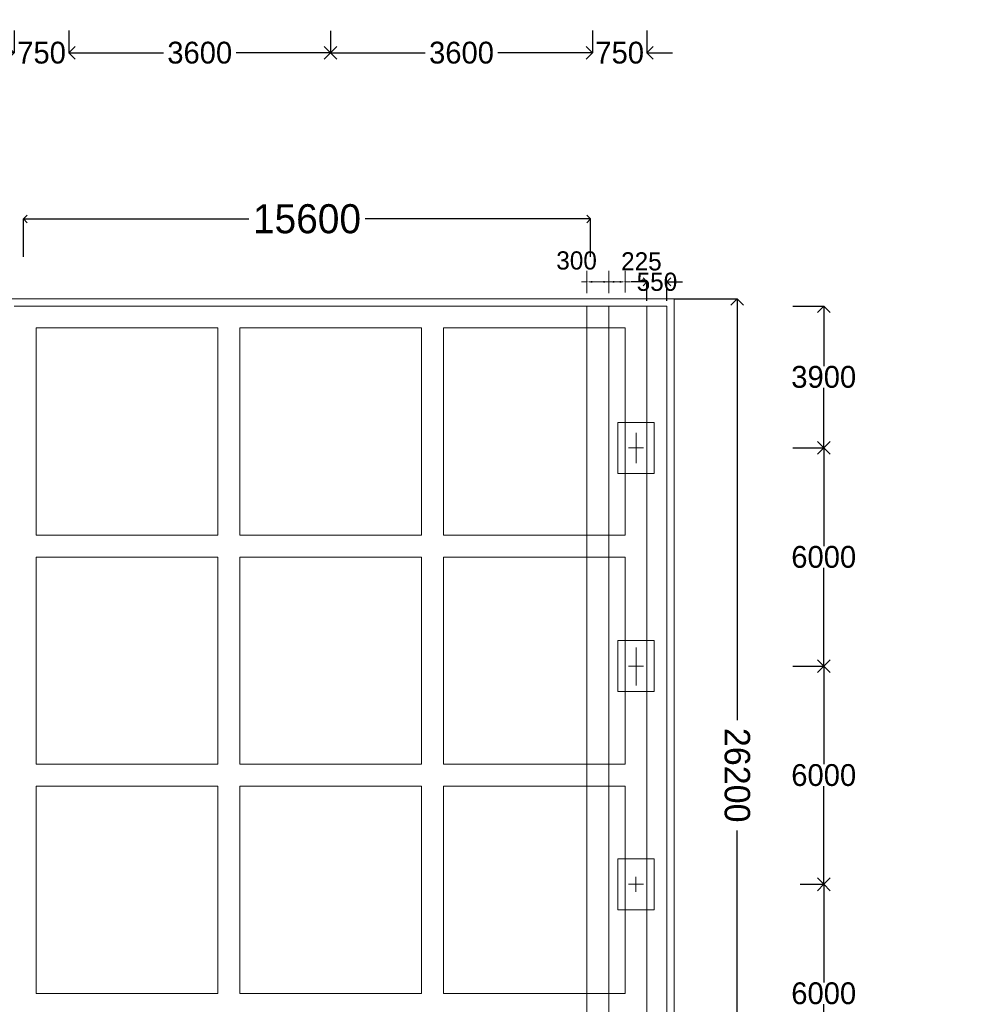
# Model space of a CAD drawing. Header units: millimetres. Extents: x -20950785 to 389010297, y -11535949 to 14056629.
# Tile 162 of 256: x 12005669 to 12031925, y -1277133 to -1250057. Entities that reach past the tile are written whole.
import ezdxf

# ---------------------------------------------------------------- set-up
doc = ezdxf.new("R2010")
doc.units = ezdxf.units.MM
doc.header["$LTSCALE"] = 60
doc.header["$MEASUREMENT"] = 0
doc.linetypes.add('DASHED2', pattern=[9.525, 6.35, -3.175])
doc.styles.add('PDF Arial Bold', font='times.ttf')
doc.dimstyles.get("Standard").update_dxf_attribs({"dimtxt": 400, "dimasz": 215, "dimexe": 0.18, "dimexo": 0.0625, "dimgap": 0.09, "dimtad": 0, "dimtih": 1, "dimtoh": 1, "dimdec": 0, "dimzin": 4, "dimdsep": 46, "dimtxsty": 'Standard', "dimblk": 'OPEN90', "dimcen": 0, "dimadec": 0, "dimazin": 1, "dimtfac": 1, "dimtdec": 0, "dimtix": 1, "dimtofl": 0, "dimtmove": 0, "dimatfit": 3, "dimldrblk": 'OPEN30', "dimfxl": 1, "dimtolj": 1, "dimtzin": 0, "dimarcsym": 0})

# ---------------------------------------------------------------- blocks, each defined once
blk = doc.blocks.new('_Open90')
at = {"color": 0, "linetype": 'ByBlock', "lineweight": -2}
for p, q in [((0, 0), (-1, 0)), ((-0.5, 0.5), (0, 0)), ((0, 0), (-0.5, -0.5))]:
    blk.add_line(p, q, dxfattribs=at)
blk = doc.blocks.new('*D706')
at = {"color": 0, "linetype": 'Continuous', "lineweight": -2, "transparency": 16777216}
for p, q in [((12021421, -1250350), (12021421, -1250967)), ((12022921, -1250350), (12022921, -1250967)), ((12021071, -1250967), (12020721, -1250967)), ((12023271, -1250967), (12023621, -1250967))]:
    blk.add_line(p, q, dxfattribs=at)
at = {"layer": 'Defpoints', "color": 0, "linetype": 'Continuous', "lineweight": 9, "transparency": 16777216}
for p in [(12021421, -1250350), (12022921, -1250350), (12022921, -1250967)]:
    blk.add_point(p, dxfattribs=at)
at = {"color": 0, "linetype": 'Continuous', "lineweight": -2, "transparency": 16777216, "xscale": 350, "yscale": 350, "zscale": 350}
blk.add_blockref('_Open90', (12021421, -1250967), dxfattribs=at)
at = {"color": 0, "linetype": 'Continuous', "lineweight": -2, "transparency": 16777216, "xscale": 350, "yscale": 350, "zscale": 350, "rotation": 180}
blk.add_blockref('_Open90', (12022921, -1250967), dxfattribs=at)
at = {"color": 0, "linetype": 'Continuous', "lineweight": 9, "transparency": 16777216, "insert": (12022171, -1250967), "char_height": 400, "attachment_point": 5}
blk.add_mtext('\\A1;{\\H1.5x;750}', dxfattribs=at)
blk = doc.blocks.new('_Open30')
at = {"color": 0, "linetype": 'ByBlock', "lineweight": -2}
for p, q in [((-1, 0.268), (0, 0)), ((0, 0), (-1, -0.268)), ((0, 0), (-1, 0))]:
    blk.add_line(p, q, dxfattribs=at)
blk = doc.blocks.new('*D707')
at = {"color": 0, "linetype": 'Continuous', "lineweight": -2, "transparency": 16777216}
for p, q in [((12014221, -1250367), (12014221, -1250967)), ((12021421, -1250367), (12021421, -1250967)), ((12014571, -1250967), (12016821, -1250967)), ((12021071, -1250967), (12018822, -1250967))]:
    blk.add_line(p, q, dxfattribs=at)
at = {"layer": 'Defpoints', "color": 0, "linetype": 'Continuous', "lineweight": 9, "transparency": 16777216}
for p in [(12014221, -1250367), (12021421, -1250367), (12021421, -1250967)]:
    blk.add_point(p, dxfattribs=at)
at = {"color": 0, "linetype": 'Continuous', "lineweight": -2, "transparency": 16777216, "xscale": 350, "yscale": 350, "zscale": 350, "rotation": 180}
blk.add_blockref('_Open90', (12014221, -1250967), dxfattribs=at)
at = {"color": 0, "linetype": 'Continuous', "lineweight": -2, "transparency": 16777216, "xscale": 350, "yscale": 350, "zscale": 350}
blk.add_blockref('_Open90', (12021421, -1250967), dxfattribs=at)
at = {"color": 0, "linetype": 'Continuous', "lineweight": 9, "transparency": 16777216, "insert": (12017821, -1250967), "char_height": 400, "attachment_point": 5}
blk.add_mtext('\\A1;{\\H1.5x;3600}', dxfattribs=at)
blk = doc.blocks.new('*D708')
at = {"color": 0, "linetype": 'Continuous', "lineweight": -2, "transparency": 16777216}
for p, q in [((12007021, -1250367), (12007021, -1250967)), ((12014221, -1250367), (12014221, -1250967)), ((12007371, -1250967), (12009621, -1250967)), ((12013871, -1250967), (12011622, -1250967))]:
    blk.add_line(p, q, dxfattribs=at)
at = {"layer": 'Defpoints', "color": 0, "linetype": 'Continuous', "lineweight": 9, "transparency": 16777216}
for p in [(12007021, -1250367), (12014221, -1250367), (12014221, -1250967)]:
    blk.add_point(p, dxfattribs=at)
at = {"color": 0, "linetype": 'Continuous', "lineweight": -2, "transparency": 16777216, "xscale": 350, "yscale": 350, "zscale": 350, "rotation": 180}
blk.add_blockref('_Open90', (12007021, -1250967), dxfattribs=at)
at = {"color": 0, "linetype": 'Continuous', "lineweight": -2, "transparency": 16777216, "xscale": 350, "yscale": 350, "zscale": 350}
blk.add_blockref('_Open90', (12014221, -1250967), dxfattribs=at)
at = {"color": 0, "linetype": 'Continuous', "lineweight": 9, "transparency": 16777216, "insert": (12010621, -1250967), "char_height": 400, "attachment_point": 5}
blk.add_mtext('\\A1;{\\H1.5x;3600}', dxfattribs=at)
blk = doc.blocks.new('*D709')
at = {"color": 0, "linetype": 'Continuous', "lineweight": -2, "transparency": 16777216}
for p, q in [((12005521, -1250350), (12005521, -1250967)), ((12007021, -1250350), (12007021, -1250967)), ((12005171, -1250967), (12004821, -1250967)), ((12007371, -1250967), (12007721, -1250967))]:
    blk.add_line(p, q, dxfattribs=at)
at = {"layer": 'Defpoints', "color": 0, "linetype": 'Continuous', "lineweight": 9, "transparency": 16777216}
for p in [(12005521, -1250350), (12007021, -1250350), (12007021, -1250967)]:
    blk.add_point(p, dxfattribs=at)
at = {"color": 0, "linetype": 'Continuous', "lineweight": -2, "transparency": 16777216, "xscale": 350, "yscale": 350, "zscale": 350}
blk.add_blockref('_Open90', (12005521, -1250967), dxfattribs=at)
at = {"color": 0, "linetype": 'Continuous', "lineweight": -2, "transparency": 16777216, "xscale": 350, "yscale": 350, "zscale": 350, "rotation": 180}
blk.add_blockref('_Open90', (12007021, -1250967), dxfattribs=at)
at = {"color": 0, "linetype": 'Continuous', "lineweight": 9, "transparency": 16777216, "insert": (12006271, -1250967), "char_height": 400, "attachment_point": 5}
blk.add_mtext('\\A1;{\\H1.5x;750}', dxfattribs=at)
blk = doc.blocks.new('*D732')
at = {"color": 0, "linetype": 'Continuous', "lineweight": -2, "transparency": 16777216}
for p, q in [((12005771, -1256579), (12005771, -1255536)), ((12005986, -1255536), (12011971, -1255536)), ((12021156, -1255536), (12015172, -1255536)), ((12021371, -1256579), (12021371, -1255536))]:
    blk.add_line(p, q, dxfattribs=at)
at = {"layer": 'Defpoints', "color": 0, "linetype": 'Continuous', "lineweight": 9, "transparency": 16777216}
for p in [(12021371, -1255536), (12005771, -1256579), (12021371, -1256579)]:
    blk.add_point(p, dxfattribs=at)
at = {"color": 0, "linetype": 'Continuous', "lineweight": -2, "transparency": 16777216, "xscale": 215, "yscale": 215, "zscale": 215, "rotation": 180}
blk.add_blockref('_Open90', (12005771, -1255536), dxfattribs=at)
at = {"color": 0, "linetype": 'Continuous', "lineweight": -2, "transparency": 16777216, "xscale": 215, "yscale": 215, "zscale": 215}
blk.add_blockref('_Open90', (12021371, -1255536), dxfattribs=at)
at = {"color": 0, "linetype": 'Continuous', "lineweight": 9, "transparency": 16777216, "insert": (12013571, -1255536), "char_height": 400, "attachment_point": 5}
blk.add_mtext('\\A1;{\\H2x;15600}', dxfattribs=at)
blk = doc.blocks.new('*D747')
at = {"color": 0, "linetype": 'Continuous', "lineweight": -2, "transparency": 16777216}
for p, q in [((12022706, -1257267), (12022491, -1257267)), ((12022921, -1257784), (12022921, -1257266)), ((12023471, -1257784), (12023471, -1257266)), ((12023686, -1257267), (12023901, -1257267))]:
    blk.add_line(p, q, dxfattribs=at)
at = {"layer": 'Defpoints', "color": 0, "linetype": 'Continuous', "lineweight": 9, "transparency": 16777216}
for p in [(12023471, -1257267), (12022921, -1257784), (12023471, -1257784)]:
    blk.add_point(p, dxfattribs=at)
at = {"color": 0, "linetype": 'Continuous', "lineweight": -2, "transparency": 16777216, "xscale": 215, "yscale": 215, "zscale": 215}
blk.add_blockref('_Open90', (12022921, -1257267), dxfattribs=at)
at = {"color": 0, "linetype": 'Continuous', "lineweight": -2, "transparency": 16777216, "xscale": 215, "yscale": 215, "zscale": 215, "rotation": 180}
blk.add_blockref('_Open90', (12023471, -1257267), dxfattribs=at)
at = {"color": 0, "linetype": 'Continuous', "lineweight": 9, "transparency": 16777216, "insert": (12023196, -1257267), "char_height": 400, "attachment_point": 5}
blk.add_mtext('\\A1;{\\H1.25x;550}', dxfattribs=at)
blk = doc.blocks.new('*D787')
at = {"color": 0, "linetype": 'Continuous', "lineweight": -2, "ltscale": 20, "transparency": 16777216}
for p, q in [((12026933, -1257933), (12027783, -1257933)), ((12027783, -1258283), (12027783, -1259583)), ((12027783, -1261483), (12027783, -1260183)), ((12026933, -1261833), (12027783, -1261833))]:
    blk.add_line(p, q, dxfattribs=at)
at = {"layer": 'Defpoints', "color": 0, "linetype": 'Continuous', "lineweight": 9, "ltscale": 20, "transparency": 16777216}
for p in [(12026933, -1257933), (12027783, -1257933), (12026933, -1261833)]:
    blk.add_point(p, dxfattribs=at)
at = {"color": 0, "linetype": 'Continuous', "lineweight": -2, "ltscale": 20, "transparency": 16777216, "xscale": 350, "yscale": 350, "zscale": 350}
for p, rotation in [((12027783, -1257933), 90), ((12027783, -1261833), 270)]:
    blk.add_blockref('_Open90', p, dxfattribs=dict(at, rotation=rotation))
at = {"color": 0, "linetype": 'Continuous', "lineweight": 9, "ltscale": 20, "transparency": 16777216, "insert": (12027783, -1259883), "char_height": 500, "attachment_point": 5}
blk.add_mtext('\\A1;{\\H1.2x;3900}', dxfattribs=at)
blk = doc.blocks.new('*D788')
at = {"color": 0, "linetype": 'Continuous', "lineweight": -2, "ltscale": 20, "transparency": 16777216}
for p, q in [((12026933, -1261833), (12027783, -1261833)), ((12027783, -1262183), (12027783, -1264533)), ((12027783, -1267483), (12027783, -1265133)), ((12026933, -1267833), (12027783, -1267833))]:
    blk.add_line(p, q, dxfattribs=at)
at = {"layer": 'Defpoints', "color": 0, "linetype": 'Continuous', "lineweight": 9, "ltscale": 20, "transparency": 16777216}
for p in [(12026933, -1261833), (12026933, -1267833), (12027783, -1267833)]:
    blk.add_point(p, dxfattribs=at)
at = {"color": 0, "linetype": 'Continuous', "lineweight": -2, "ltscale": 20, "transparency": 16777216, "xscale": 350, "yscale": 350, "zscale": 350}
for p, rotation in [((12027783, -1261833), 90), ((12027783, -1267833), 270)]:
    blk.add_blockref('_Open90', p, dxfattribs=dict(at, rotation=rotation))
at = {"color": 0, "linetype": 'Continuous', "lineweight": 9, "ltscale": 20, "transparency": 16777216, "insert": (12027783, -1264833), "char_height": 500, "attachment_point": 5}
blk.add_mtext('\\A1;{\\H1.2x;6000}', dxfattribs=at)
blk = doc.blocks.new('*D789')
at = {"color": 0, "linetype": 'Continuous', "lineweight": -2, "ltscale": 20, "transparency": 16777216}
for p, q in [((12027199, -1267833), (12027783, -1267833)), ((12027783, -1268183), (12027783, -1270533)), ((12027783, -1273483), (12027783, -1271133)), ((12027199, -1273833), (12027783, -1273833))]:
    blk.add_line(p, q, dxfattribs=at)
at = {"layer": 'Defpoints', "color": 0, "linetype": 'Continuous', "lineweight": 9, "ltscale": 20, "transparency": 16777216}
for p in [(12027199, -1267833), (12027199, -1273833), (12027783, -1273833)]:
    blk.add_point(p, dxfattribs=at)
at = {"color": 0, "linetype": 'Continuous', "lineweight": -2, "ltscale": 20, "transparency": 16777216, "xscale": 350, "yscale": 350, "zscale": 350}
for p, rotation in [((12027783, -1267833), 90), ((12027783, -1273833), 270)]:
    blk.add_blockref('_Open90', p, dxfattribs=dict(at, rotation=rotation))
at = {"color": 0, "linetype": 'Continuous', "lineweight": 9, "ltscale": 20, "transparency": 16777216, "insert": (12027783, -1270833), "char_height": 500, "attachment_point": 5}
blk.add_mtext('\\A1;{\\H1.2x;6000}', dxfattribs=at)
blk = doc.blocks.new('*D790')
at = {"color": 0, "linetype": 'Continuous', "lineweight": -2, "ltscale": 20, "transparency": 16777216}
for p, q in [((12027139, -1273833), (12027783, -1273833)), ((12027783, -1274183), (12027783, -1276533)), ((12027783, -1279483), (12027783, -1277133)), ((12027139, -1279833), (12027783, -1279833))]:
    blk.add_line(p, q, dxfattribs=at)
at = {"layer": 'Defpoints', "color": 0, "linetype": 'Continuous', "lineweight": 9, "ltscale": 20, "transparency": 16777216}
for p in [(12027139, -1273833), (12027139, -1279833), (12027783, -1279833)]:
    blk.add_point(p, dxfattribs=at)
at = {"color": 0, "linetype": 'Continuous', "lineweight": -2, "ltscale": 20, "transparency": 16777216, "xscale": 350, "yscale": 350, "zscale": 350}
for p, rotation in [((12027783, -1273833), 90), ((12027783, -1279833), 270)]:
    blk.add_blockref('_Open90', p, dxfattribs=dict(at, rotation=rotation))
at = {"color": 0, "linetype": 'Continuous', "lineweight": 9, "ltscale": 20, "transparency": 16777216, "insert": (12027783, -1276833), "char_height": 500, "attachment_point": 5}
blk.add_mtext('\\A1;{\\H1.2x;6000}', dxfattribs=at)
blk = doc.blocks.new('*D829')
at = {"color": 0, "linetype": 'Continuous', "lineweight": -2, "ltscale": 20, "transparency": 16777216}
for p, q in [((12023671, -1257733), (12025403, -1257733)), ((12025403, -1258083), (12025403, -1269316)), ((12025403, -1283583), (12025403, -1272350)), ((12023671, -1283933), (12025403, -1283933))]:
    blk.add_line(p, q, dxfattribs=at)
at = {"layer": 'Defpoints', "color": 0, "linetype": 'Continuous', "lineweight": 9, "ltscale": 20, "transparency": 16777216}
for p in [(12023671, -1257733), (12023671, -1283933), (12025403, -1283933)]:
    blk.add_point(p, dxfattribs=at)
at = {"color": 0, "linetype": 'Continuous', "lineweight": -2, "ltscale": 20, "transparency": 16777216, "xscale": 350, "yscale": 350, "zscale": 350}
for p, rotation in [((12025403, -1257733), 90), ((12025403, -1283933), 270)]:
    blk.add_blockref('_Open90', p, dxfattribs=dict(at, rotation=rotation))
at = {"color": 0, "linetype": 'Continuous', "lineweight": 9, "ltscale": 20, "transparency": 16777216, "insert": (12025403, -1270833), "char_height": 700, "attachment_point": 5, "rotation": 270}
blk.add_mtext('\\A1;26200', dxfattribs=at)

msp = doc.modelspace()

# ---------------------------------------------------------------- hatches: boundary and pattern name
at = {"lineweight": 9, "ltscale": 20}
h = msp.add_hatch(dxfattribs=at)
h.set_pattern_fill('AR-CONC', color=256, scale=100)
h.set_pattern_definition([(50, (10157580.54, -1292098.4), (717.26018, -62.75213), [75, -825]), (355, (10157580.54, -1292098.4), (-138.75133, 752.19213), [60, -660]), (100.451444, (10157640.3, -1292103.65), (578.50885, 689.44), [63.7402, -701.1421]), (46.1842, (10157580.5, -1291898.4), (1067.24133, -165.51928), [112.5, -1237.5]), (96.635635, (10157669.5, -1291912.2), (934.66195, 974.1186), [95.61034, -1051.71376]), (351.184164, (10157580.5, -1291898.4), (934.66195, 974.1186), [90, -990]), (21, (10157680.54, -1291948.4), (596.90705, -402.61889), [75, -825]), (326, (10157680.54, -1291948.4), (243.31533, 725.15005), [60, -660]), (71.451445, (10157730.3, -1291982), (840.22238, 322.53115), [63.7402, -701.1421]), (37.5, (10157580.54, -1292098.43), (12.159855, 332.893854), [0, -652, 0, -670, 0, -662.5]), (7.5, (10157580.54, -1292098.43), (263.06954, 394.41171), [0, -382, 0, -637, 0, -252.5]), (327.5, (10157357.54, -1292098.43), (533.822436, -22.554872), [0, -250, 0, -780, 0, -1035]), (317.5, (10157257.54, -1292098.43), (583.18617, 100.10498), [0, -325, 0, -518, 0, -735])])
h.paths.add_polyline_path([(12012664.11, -1307965.78), (12010664.11, -1307965.78), (12010664.11, -1316215.78), (12012664.11, -1316215.78)])
h.paths.add_polyline_path([(12012685.05, -1328546.28), (12017314.17, -1328546.28), (12017314.17, -1327765.05), (12012685.05, -1327765.05)], flags=9)
h.paths.add_polyline_path([(12012685.05, -1324046.28), (12017314.17, -1324046.28), (12017314.17, -1323265.05), (12012685.05, -1323265.05)], flags=9)
h.paths.add_polyline_path([(12012684.55, -1316297.79), (12017314.67, -1316297.79), (12017314.67, -1315513.54), (12012684.55, -1315513.54)], flags=9)
h.paths.add_polyline_path([(12012684.55, -1308047.79), (12017314.67, -1308047.79), (12017314.67, -1307263.54), (12012684.55, -1307263.54)], flags=9)
h.paths.add_polyline_path([(12012685.05, -1298546.28), (12017314.17, -1298546.28), (12017314.17, -1297765.05), (12012685.05, -1297765.05)], flags=9)
h.paths.add_polyline_path([(12021595.04, -1326379.21), (12026206.02, -1326379.21), (12026206.02, -1324451.02), (12021595.04, -1324451.02)], flags=9)
h.paths.add_polyline_path([(12021815.09, -1303721.44), (12024063.08, -1303721.44), (12024063.08, -1302635.64), (12021815.09, -1302635.64)], flags=9)
h.paths.add_polyline_path([(12007512.65, -1333674.74), (12022051.16, -1333674.74), (12022051.16, -1331593.07), (12007512.65, -1331593.07)], flags=9)
h.paths.add_polyline_path([(12021451.29, -1321132.75), (12026084.44, -1321132.75), (12026084.44, -1318360.81), (12021451.29, -1318360.81)], flags=9)
h.paths.add_polyline_path([(12021120.07, -1312441.88), (12025775.71, -1312441.88), (12025775.71, -1311356.09), (12021120.07, -1311356.09)], flags=9)
h.paths.add_polyline_path([(12121606.44, -1257324.85), (12132415.1, -1257324.85), (12132415.1, -1255010.01), (12121606.44, -1255010.01)], flags=9)
h.paths.add_polyline_path([(12091026.86, -1162364.71), (12096279.18, -1162364.71), (12096279.18, -1161061.75), (12091026.86, -1161061.75)], flags=9)
h.paths.add_polyline_path([(12091110.75, -1160567.45), (12096363.07, -1160567.45), (12096363.07, -1159264.5), (12091110.75, -1159264.5)], flags=9)
h.paths.add_polyline_path([(12110126.39, -1161458.9), (12115668.83, -1161458.9), (12115668.83, -1160155.95), (12110126.39, -1160155.95)], flags=9)
h.paths.add_polyline_path([(12110049.65, -1159583.58), (12115592.09, -1159583.58), (12115592.09, -1158280.63), (12110049.65, -1158280.63)], flags=9)
h.paths.add_polyline_path([(12071754.67, -1161458.9), (12077297.11, -1161458.9), (12077297.11, -1160155.95), (12071754.67, -1160155.95)], flags=9)
h.paths.add_polyline_path([(12071677.93, -1159583.58), (12077220.38, -1159583.58), (12077220.38, -1158280.63), (12071677.93, -1158280.63)], flags=9)
h.paths.add_polyline_path([(12177761.12, -1321079.52), (12274462.86, -1321079.52), (12274462.86, -1312589.55), (12177761.12, -1312589.55)], flags=9)
h.paths.add_polyline_path([(12259631.47, -1340513.66), (12268765.79, -1340513.66), (12268765.79, -1336170.48), (12259631.47, -1336170.48)], flags=9)
h.paths.add_polyline_path([(12201787.25, -1331852.54), (12288569.01, -1331852.54), (12288569.01, -1324631.23), (12201787.25, -1324631.23)], flags=9)
h.paths.add_polyline_path([(12176514.25, -1340714.29), (12196585.06, -1340714.29), (12196585.06, -1336436.83), (12176514.25, -1336436.83)], flags=9)
h.paths.add_polyline_path([(12270336.56, -1311637), (12275805.47, -1311637), (12275805.47, -1308087.78), (12270336.56, -1308087.78)], flags=9)
h.paths.add_polyline_path([(12258559.43, -1346520.56), (12271232.84, -1346520.56), (12271232.84, -1342243.1), (12258559.43, -1342243.1)], flags=9)
h.paths.add_polyline_path([(12238216.72, -1311714.69), (12243277.95, -1311714.69), (12243277.95, -1308165.47), (12238216.72, -1308165.47)], flags=9)
h.paths.add_polyline_path([(12214593.55, -1311953.24), (12219926.97, -1311953.24), (12219926.97, -1308404.03), (12214593.55, -1308404.03)], flags=9)
h.paths.add_polyline_path([(12225295.53, -1340370.32), (12238054.2, -1340370.32), (12238054.2, -1336092.87), (12225295.53, -1336092.87)], flags=9)
h.paths.add_polyline_path([(12189833.66, -1311876.12), (12197554.4, -1311876.12), (12197554.4, -1308326.91), (12189833.66, -1308326.91)], flags=9)
h.paths.add_polyline_path([(12180394.43, -1328704.29), (12195206.57, -1328704.29), (12195206.57, -1324426.84), (12180394.43, -1324426.84)], flags=9)
h.paths.add_polyline_path([(12225057.41, -1346457.64), (12242003.94, -1346457.64), (12242003.94, -1342180.19), (12225057.41, -1342180.19)], flags=9)
h.paths.add_polyline_path([(12209328.47, -1289576.73), (12285374.25, -1289576.73), (12285374.25, -1163984.39), (12209328.47, -1163984.39)], flags=9)
h.paths.add_polyline_path([(12157432.7, -1251624.24), (12162685.02, -1251624.24), (12162685.02, -1250321.28), (12157432.7, -1250321.28)], flags=9)
h.paths.add_polyline_path([(12057183.35, -1237267.73), (12062725.8, -1237267.73), (12062725.8, -1235964.78), (12057183.35, -1235964.78)], flags=9)
h.paths.add_polyline_path([(12054834.37, -1261172.86), (12066191.05, -1261172.86), (12066191.05, -1258857.42), (12054834.37, -1258857.42)], flags=9)
h.paths.add_polyline_path([(12053486.18, -1270637.91), (12059613.88, -1270637.91), (12059613.88, -1269117.8), (12053486.18, -1269117.8)], flags=9)
h.paths.add_polyline_path([(12128205.24, -1259779.83), (12140029.76, -1259779.83), (12140029.76, -1257464.58), (12128205.24, -1257464.58)], flags=9)
h.paths.add_polyline_path([(12096956.73, -1224556.35), (12103696.52, -1224556.35), (12103696.52, -1223036.24), (12096956.73, -1223036.24)], flags=9)
h.paths.add_polyline_path([(12096956.73, -1226394.76), (12103084.43, -1226394.76), (12103084.43, -1224874.64), (12096956.73, -1224874.64)], flags=9)
h.paths.add_polyline_path([(12096956.73, -1227479.94), (12103084.43, -1227479.94), (12103084.43, -1225959.83), (12096956.73, -1225959.83)], flags=9)
h.paths.add_polyline_path([(12096879.65, -1228507.06), (12103007.35, -1228507.06), (12103007.35, -1226986.95), (12096879.65, -1226986.95)], flags=9)
h.paths.add_polyline_path([(12096879.65, -1234227.5), (12103007.35, -1234227.5), (12103007.35, -1232707.39), (12096879.65, -1232707.39)], flags=9)
h.paths.add_polyline_path([(12096899.42, -1237238.61), (12103027.12, -1237238.61), (12103027.12, -1235718.5), (12096899.42, -1235718.5)], flags=9)
h.paths.add_polyline_path([(12122066.07, -1236372.5), (12127318.39, -1236372.5), (12127318.39, -1235069.54), (12122066.07, -1235069.54)], flags=9)
h.paths.add_polyline_path([(12122066.07, -1235553.24), (12127318.39, -1235553.24), (12127318.39, -1234250.28), (12122066.07, -1234250.28)], flags=9)
h.paths.add_polyline_path([(12166315.03, -1235506.73), (12171567.34, -1235506.73), (12171567.34, -1234203.77), (12166315.03, -1234203.77)], flags=9)
h.paths.add_polyline_path([(12157432.7, -1248519.22), (12162685.02, -1248519.22), (12162685.02, -1247216.26), (12157432.7, -1247216.26)], flags=9)
h.paths.add_polyline_path([(12166298.29, -1228169.36), (12176137.44, -1228169.36), (12176137.44, -1226866.4), (12166298.29, -1226866.4)], flags=9)
h.paths.add_polyline_path([(12096916, -1223470.6), (12106755.15, -1223470.6), (12106755.15, -1222167.64), (12096916, -1222167.64)], flags=9)
h.paths.add_polyline_path([(12091816.82, -1229827.45), (12093415.88, -1229827.45), (12093415.88, -1228958.82), (12091816.82, -1228958.82)], flags=9)
h.paths.add_polyline_path([(12069616.82, -1229828.8), (12071215.88, -1229828.8), (12071215.88, -1228960.16), (12069616.82, -1228960.16)], flags=9)
h.paths.add_polyline_path([(12086932.73, -1229822.46), (12088531.79, -1229822.46), (12088531.79, -1228953.82), (12086932.73, -1228953.82)], flags=9)
h.paths.add_polyline_path([(12080732.73, -1229805.95), (12082331.79, -1229805.95), (12082331.79, -1228937.32), (12080732.73, -1228937.32)], flags=9)
h.paths.add_polyline_path([(12074731.76, -1229822.46), (12076330.82, -1229822.46), (12076330.82, -1228953.82), (12074731.76, -1228953.82)], flags=9)
h.paths.add_polyline_path([(12075690.97, -1223088.02), (12089152.62, -1223088.02), (12089152.62, -1221885.07), (12075690.97, -1221885.07)], flags=9)
h.paths.add_polyline_path([(12035390.86, -1223095.42), (12046692.24, -1223095.42), (12046692.24, -1222009.62), (12035390.86, -1222009.62)], flags=9)
h.paths.add_polyline_path([(12057156.8, -1228594.34), (12062409.11, -1228594.34), (12062409.11, -1227291.38), (12057156.8, -1227291.38)], flags=9)
h.paths.add_polyline_path([(12057156.8, -1227795.95), (12062409.11, -1227795.95), (12062409.11, -1226492.99), (12057156.8, -1226492.99)], flags=9)
h.paths.add_polyline_path([(12057156.8, -1226794.34), (12062409.11, -1226794.34), (12062409.11, -1225491.38), (12057156.8, -1225491.38)], flags=9)
h.paths.add_polyline_path([(12057156.8, -1224745.11), (12062933.76, -1224745.11), (12062933.76, -1223442.16), (12057156.8, -1223442.16)], flags=9)
h.paths.add_polyline_path([(12057183.35, -1234267.73), (12062725.8, -1234267.73), (12062725.8, -1232964.78), (12057183.35, -1232964.78)], flags=9)
h.paths.add_polyline_path([(12021984.97, -1257219.89), (12023546.59, -1257219.89), (12023546.59, -1256134.1), (12021984.97, -1256134.1)], flags=9)
h.paths.add_polyline_path([(12020199.47, -1257194.97), (12021761.08, -1257194.97), (12021761.08, -1256109.17), (12020199.47, -1256109.17)], flags=9)
h.paths.add_polyline_path([(12016105.02, -1285392.48), (12017978.97, -1285392.48), (12017978.97, -1284089.53), (12016105.02, -1284089.53)], flags=9)
h.paths.add_polyline_path([(12010542.3, -1285342.34), (12012416.24, -1285342.34), (12012416.24, -1284039.39), (12010542.3, -1284039.39)], flags=9)
h.paths.add_polyline_path([(12004874.68, -1285404.48), (12006748.62, -1285404.48), (12006748.62, -1284101.53), (12004874.68, -1284101.53)], flags=9)
h.paths.add_polyline_path([(12121996.12, -1227954.8), (12130193.64, -1227954.8), (12130193.64, -1225639.76), (12121996.12, -1225639.76)], flags=9)
h.paths.add_polyline_path([(12127774.78, -1253229.93), (12138492.38, -1253229.93), (12138492.38, -1252292.46), (12127774.78, -1252292.46)], flags=9)
h.paths.add_polyline_path([(12129917.44, -1252439.87), (12135485.47, -1252439.87), (12135485.47, -1251503), (12129917.44, -1251503)], flags=9)
h.paths.add_polyline_path([(12094085.6, -1243885.45), (12104894.26, -1243885.45), (12104894.26, -1241570.61), (12094085.6, -1241570.61)], flags=9)
h.paths.add_polyline_path([(12131050.28, -1268755.33), (12137573.52, -1268755.33), (12137573.52, -1267817.86), (12131050.28, -1267817.86)], flags=9)
h.paths.add_polyline_path([(12091717.16, -1270537.91), (12097844.86, -1270537.91), (12097844.86, -1269017.8), (12091717.16, -1269017.8)], flags=9)
h.paths.add_polyline_path([(12122072.59, -1273763.16), (12128214.87, -1273763.16), (12128214.87, -1272669.44), (12122072.59, -1272669.44)], flags=9)
h.paths.add_polyline_path([(12158378, -1273555.44), (12163630.32, -1273555.44), (12163630.32, -1272252.49), (12158378, -1272252.49)], flags=9)
h.paths.add_polyline_path([(12146911.17, -1294356.56), (12157562.43, -1294356.56), (12157562.43, -1292076.39), (12146911.17, -1292076.39)], flags=9)
h.paths.add_polyline_path([(12110894.79, -1294436.32), (12121546.05, -1294436.32), (12121546.05, -1292156.15), (12110894.79, -1292156.15)], flags=9)
h.paths.add_polyline_path([(12008137.99, -1290427.44), (12021957.65, -1290427.44), (12021957.65, -1288364.43), (12008137.99, -1288364.43)], flags=9)
h.paths.add_polyline_path([(12073788, -1300939.43), (12089062.36, -1300939.43), (12089062.36, -1298659.25), (12073788, -1298659.25)], flags=9)
h.paths.add_polyline_path([(12166315.03, -1229112.94), (12172091.99, -1229112.94), (12172091.99, -1227809.98), (12166315.03, -1227809.98)], flags=9)
h.paths.add_polyline_path([(12166315.03, -1236456.78), (12171567.34, -1236456.78), (12171567.34, -1235153.83), (12166315.03, -1235153.83)], flags=9)
h.paths.add_polyline_path([(12166315.03, -1233455.78), (12171567.34, -1233455.78), (12171567.34, -1232152.83), (12166315.03, -1232152.83)], flags=9)
h.paths.add_polyline_path([(12166315.03, -1232054.17), (12171567.34, -1232054.17), (12171567.34, -1230751.22), (12166315.03, -1230751.22)], flags=9)
h.paths.add_polyline_path([(12166315.03, -1231054.17), (12171567.34, -1231054.17), (12171567.34, -1229751.22), (12166315.03, -1229751.22)], flags=9)
h.paths.add_polyline_path([(12121258.71, -1251667.62), (12126523.52, -1251667.62), (12126523.52, -1250730.15), (12121258.71, -1250730.15)], flags=9)
h.paths.add_polyline_path([(12121368.34, -1248736.57), (12126620.65, -1248736.57), (12126620.65, -1247433.61), (12121368.34, -1247433.61)], flags=9)
h.paths.add_polyline_path([(12122066.07, -1233069.52), (12127318.39, -1233069.52), (12127318.39, -1231766.56), (12122066.07, -1231766.56)], flags=9)
h.paths.add_polyline_path([(12122066.07, -1231081.33), (12127318.39, -1231081.33), (12127318.39, -1229778.38), (12122066.07, -1229778.38)], flags=9)
h.paths.add_polyline_path([(12122066.07, -1230081.33), (12127318.39, -1230081.33), (12127318.39, -1228778.38), (12122066.07, -1228778.38)], flags=9)
h.paths.add_polyline_path([(12143043.02, -1227365.28), (12150066.73, -1227365.28), (12150066.73, -1226062.32), (12143043.02, -1226062.32)], flags=9)
h.paths.add_polyline_path([(12152130.23, -1227299.57), (12160081.54, -1227299.57), (12160081.54, -1225996.62), (12152130.23, -1225996.62)], flags=9)
h.paths.add_polyline_path([(12148559.5, -1228893.72), (12151110.51, -1228960.49), (12151138.92, -1227875.06), (12148587.91, -1227808.29)], flags=9)
h.paths.add_polyline_path([(12153025.69, -1228837.54), (12162660.57, -1229089.71), (12162688.97, -1228004.29), (12153054.09, -1227752.11)], flags=9)
h.paths.add_polyline_path([(12044000.33, -1224405.69), (12044001.16, -1224405.69), (12044001.16, -1224405.26), (12044000.33, -1224405.26)], flags=9)
h.paths.add_polyline_path([(12138826.58, -1146872.8), (12150027.89, -1146872.8), (12150027.89, -1144266.81), (12138826.58, -1144266.81)], flags=9)
h.paths.add_polyline_path([(12028445.87, -1147131.73), (12045102.57, -1147131.73), (12045102.57, -1144525.73), (12028445.87, -1144525.73)], flags=9)
h.paths.add_polyline_path([(12092007.15, -1157766.24), (12100029.41, -1157766.24), (12100029.41, -1156246.13), (12092007.15, -1156246.13)], flags=9)
h.paths.add_polyline_path([(12087324.75, -1156707.19), (12096304.16, -1156707.19), (12096304.16, -1155187.08), (12087324.75, -1155187.08)], flags=9)
h.paths.add_polyline_path([(12084617.66, -1154204.9), (12107890.66, -1154204.9), (12107890.66, -1152033.31), (12084617.66, -1152033.31)], flags=9)
h.paths.add_polyline_path([(12178165.5, -1194209.77), (12198480.39, -1194209.77), (12198480.39, -1191007), (12178165.5, -1191007)], flags=9)
h.paths.add_polyline_path([(12182449.75, -1211994.19), (12194764.99, -1211994.19), (12194764.99, -1206291.41), (12182449.75, -1206291.41)], flags=9)
h.paths.add_polyline_path([(12182353.33, -1201405.96), (12195097.92, -1201405.96), (12195097.92, -1198203.18), (12182353.33, -1198203.18)], flags=9)
h.paths.add_polyline_path([(12118277.4, -1191204.38), (12121487.04, -1191204.38), (12121487.04, -1187946.99), (12118277.4, -1187946.99)], flags=9)
h.paths.add_polyline_path([(12124995.62, -1186267.37), (12131123.33, -1186267.37), (12131123.33, -1184747.26), (12124995.62, -1184747.26)], flags=9)
h.paths.add_polyline_path([(12065587.4, -1191204.38), (12068797.04, -1191204.38), (12068797.04, -1187946.99), (12065587.4, -1187946.99)], flags=9)
h.paths.add_polyline_path([(12071929.81, -1186304.64), (12078057.51, -1186304.64), (12078057.51, -1184784.52), (12071929.81, -1184784.52)], flags=9)
h.paths.add_polyline_path([(12103444.68, -1187386.49), (12109572.38, -1187386.49), (12109572.38, -1185866.37), (12103444.68, -1185866.37)], flags=9)
h.paths.add_polyline_path([(12099738.43, -1192460.83), (12102631.85, -1192460.83), (12102631.85, -1189353.44), (12099738.43, -1189353.44)], flags=9)
h.paths.add_polyline_path([(12088444.68, -1187386.49), (12094572.38, -1187386.49), (12094572.38, -1185866.37), (12088444.68, -1185866.37)], flags=9)
h.paths.add_polyline_path([(12084738.43, -1192460.83), (12087631.85, -1192460.83), (12087631.85, -1189353.44), (12084738.43, -1189353.44)], flags=9)
h.paths.add_polyline_path([(12117719.79, -1203262.12), (12117719.79, -1196421.27), (12114517.01, -1196421.27), (12114517.01, -1203262.12)], flags=9)
h.paths.add_polyline_path([(12117719.79, -1212731.65), (12117719.79, -1206998.24), (12114517.01, -1206998.24), (12114517.01, -1212731.65)], flags=9)
h.paths.add_polyline_path([(12102719.79, -1203262.12), (12102719.79, -1196421.27), (12099517.01, -1196421.27), (12099517.01, -1203262.12)], flags=9)
h.paths.add_polyline_path([(12102719.79, -1212705.7), (12102719.79, -1206972.28), (12099517.01, -1206972.28), (12099517.01, -1212705.7)], flags=9)
h.paths.add_polyline_path([(12087719.79, -1203262.12), (12087719.79, -1196421.27), (12084517.01, -1196421.27), (12084517.01, -1203262.12)], flags=9)
h.paths.add_polyline_path([(12087719.79, -1212717.6), (12087719.79, -1206984.18), (12084517.01, -1206984.18), (12084517.01, -1212717.6)], flags=9)
h.paths.add_polyline_path([(12072719.79, -1203262.12), (12072719.79, -1196421.27), (12069517.01, -1196421.27), (12069517.01, -1203262.12)], flags=9)
h.paths.add_polyline_path([(12072719.79, -1212681.91), (12072719.79, -1206948.49), (12069517.01, -1206948.49), (12069517.01, -1212681.91)], flags=9)
h.paths.add_polyline_path([(12170219.79, -1203262.12), (12170219.79, -1196421.27), (12167017.01, -1196421.27), (12167017.01, -1203262.12)], flags=9)
h.paths.add_polyline_path([(12170219.79, -1213348.09), (12170219.79, -1206507.25), (12167017.01, -1206507.25), (12167017.01, -1213348.09)], flags=9)
h.paths.add_polyline_path([(12160219.79, -1203228.59), (12160219.79, -1196387.75), (12157017.01, -1196387.75), (12157017.01, -1203228.59)], flags=9)
h.paths.add_polyline_path([(12160219.79, -1213348.09), (12160219.79, -1206507.25), (12157017.01, -1206507.25), (12157017.01, -1213348.09)], flags=9)
h.paths.add_polyline_path([(11998165.5, -1194209.77), (12018480.39, -1194209.77), (12018480.39, -1191007), (11998165.5, -1191007)], flags=9)
h.paths.add_polyline_path([(12002449.75, -1211994.19), (12014764.99, -1211994.19), (12014764.99, -1206291.41), (12002449.75, -1206291.41)], flags=9)
h.paths.add_polyline_path([(12002353.33, -1201405.96), (12015097.92, -1201405.96), (12015097.92, -1198203.18), (12002353.33, -1198203.18)], flags=9)
h.paths.add_polyline_path([(12150219.79, -1203262.12), (12150219.79, -1196421.27), (12147017.01, -1196421.27), (12147017.01, -1203262.12)], flags=9)
h.paths.add_polyline_path([(12150219.79, -1213348.09), (12150219.79, -1206507.25), (12147017.01, -1206507.25), (12147017.01, -1213348.09)], flags=9)
h.paths.add_polyline_path([(12140219.79, -1203262.12), (12140219.79, -1196421.27), (12137017.01, -1196421.27), (12137017.01, -1203262.12)], flags=9)
h.paths.add_polyline_path([(12140219.79, -1213348.09), (12140219.79, -1206507.25), (12137017.01, -1206507.25), (12137017.01, -1213348.09)], flags=9)
h.paths.add_polyline_path([(12130219.79, -1203262.12), (12130219.79, -1196421.27), (12127017.01, -1196421.27), (12127017.01, -1203262.12)], flags=9)
h.paths.add_polyline_path([(12130219.79, -1213348.09), (12130219.79, -1206507.25), (12127017.01, -1206507.25), (12127017.01, -1213348.09)], flags=9)
h.paths.add_polyline_path([(12120219.79, -1203262.12), (12120219.79, -1196421.27), (12117017.01, -1196421.27), (12117017.01, -1203262.12)], flags=9)
h.paths.add_polyline_path([(12120219.79, -1212708.4), (12120219.79, -1206974.99), (12117017.01, -1206974.99), (12117017.01, -1212708.4)], flags=9)
h.paths.add_polyline_path([(12110219.79, -1203262.12), (12110219.79, -1196421.27), (12107017.01, -1196421.27), (12107017.01, -1203262.12)], flags=9)
h.paths.add_polyline_path([(12110219.79, -1212731.65), (12110219.79, -1206998.24), (12107017.01, -1206998.24), (12107017.01, -1212731.65)], flags=9)
h.paths.add_polyline_path([(12100219.79, -1203262.12), (12100219.79, -1196421.27), (12097017.01, -1196421.27), (12097017.01, -1203262.12)], flags=9)
h.paths.add_polyline_path([(12100219.79, -1212705.7), (12100219.79, -1206972.28), (12097017.01, -1206972.28), (12097017.01, -1212705.7)], flags=9)
h.paths.add_polyline_path([(12090219.79, -1203262.12), (12090219.79, -1196421.27), (12087017.01, -1196421.27), (12087017.01, -1203262.12)], flags=9)
h.paths.add_polyline_path([(12090219.79, -1212712.19), (12090219.79, -1206978.77), (12087017.01, -1206978.77), (12087017.01, -1212712.19)], flags=9)
h.paths.add_polyline_path([(12080219.79, -1203262.12), (12080219.79, -1196421.27), (12077017.01, -1196421.27), (12077017.01, -1203262.12)], flags=9)
h.paths.add_polyline_path([(12080219.79, -1212717.6), (12080219.79, -1206984.18), (12077017.01, -1206984.18), (12077017.01, -1212717.6)], flags=9)
h.paths.add_polyline_path([(12070219.79, -1203262.12), (12070219.79, -1196421.27), (12067017.01, -1196421.27), (12067017.01, -1203262.12)], flags=9)
h.paths.add_polyline_path([(12070219.79, -1212681.91), (12070219.79, -1206948.49), (12067017.01, -1206948.49), (12067017.01, -1212681.91)], flags=9)
h.paths.add_polyline_path([(12060219.79, -1203262.12), (12060219.79, -1196421.27), (12057017.01, -1196421.27), (12057017.01, -1203262.12)], flags=9)
h.paths.add_polyline_path([(12060219.79, -1212709.48), (12060219.79, -1206976.07), (12057017.01, -1206976.07), (12057017.01, -1212709.48)], flags=9)
h.paths.add_polyline_path([(12050219.79, -1203262.12), (12050219.79, -1196421.27), (12047017.01, -1196421.27), (12047017.01, -1203262.12)], flags=9)
h.paths.add_polyline_path([(12050219.79, -1212688.4), (12050219.79, -1206954.98), (12047017.01, -1206954.98), (12047017.01, -1212688.4)], flags=9)
h.paths.add_polyline_path([(12040219.79, -1203262.12), (12040219.79, -1196421.27), (12037017.01, -1196421.27), (12037017.01, -1203262.12)], flags=9)
h.paths.add_polyline_path([(12040219.79, -1212794.38), (12040219.79, -1207060.96), (12037017.01, -1207060.96), (12037017.01, -1212794.38)], flags=9)
h.paths.add_polyline_path([(12030219.79, -1203262.12), (12030219.79, -1196421.27), (12027017.01, -1196421.27), (12027017.01, -1203262.12)], flags=9)
h.paths.add_polyline_path([(12030219.79, -1212704.62), (12030219.79, -1206971.2), (12027017.01, -1206971.2), (12027017.01, -1212704.62)], flags=9)

# ---------------------------------------------------------------- linework, layer by layer
at = {"color": 7, "linetype": 'Continuous', "lineweight": 9}
for p, q in [((12021271.43, -1257580.42), (12021271.43, -1256966.51)), ((12021871.43, -1257580.42), (12021871.43, -1256966.51)), ((12021871.43, -1257560.61), (12021871.43, -1256966.51)), ((12022321.43, -1257560.61), (12022321.43, -1256966.51)), ((12021271.43, -1257266.51), (12021121.43, -1257266.51)), ((12021721.43, -1257266.51), (12021421.43, -1257266.51)), ((12021771.43, -1257266.51), (12022171.43, -1257266.51)), ((12022321.43, -1257266.51), (12022471.43, -1257266.51)), ((12022921.43, -1257933.02), (12005521.43, -1257933.02)), ((12006071.43, -1257933.02), (12023471.43, -1257933.02)), ((12022921.43, -1283733.02), (12022921.43, -1257933.02)), ((12022921.43, -1257933.02), (12023471.43, -1257933.02)), ((12023471.43, -1257933.02), (12023471.43, -1283733.02)), ((12023471.43, -1257933.02), (12023471.43, -1283733.02)), ((12006121.43, -1264233.02), (12006121.43, -1258533.02)), ((12006121.43, -1258533.02), (12011121.43, -1258533.02)), ((12011121.43, -1264233.02), (12011121.43, -1258533.02)), ((12011721.43, -1264233.02), (12011721.43, -1258533.02)), ((12011721.43, -1258533.02), (12016721.43, -1258533.02)), ((12016121.43, -1258533.02), (12016721.43, -1258533.02)), ((12016721.43, -1264233.02), (12016721.43, -1258533.02)), ((12017321.43, -1264233.02), (12017321.43, -1258533.02)), ((12017321.43, -1258533.02), (12022321.43, -1258533.02)), ((12022321.43, -1264233.02), (12022321.43, -1258533.02)), ((12022827.28, -1261833.02), (12022415.58, -1261833.02)), ((12011121.43, -1264233.02), (12006121.43, -1264233.02)), ((12016721.43, -1264233.02), (12011721.43, -1264233.02)), ((12016721.43, -1264233.02), (12016121.43, -1264233.02)), ((12022321.43, -1264233.02), (12017321.43, -1264233.02)), ((12006121.43, -1270533.02), (12006121.43, -1264833.02)), ((12006121.43, -1264833.02), (12011121.43, -1264833.02)), ((12011121.43, -1270533.02), (12011121.43, -1264833.02)), ((12011721.43, -1270533.02), (12011721.43, -1264833.02)), ((12011721.43, -1264833.02), (12016721.43, -1264833.02)), ((12016121.43, -1264833.02), (12016721.43, -1264833.02)), ((12016721.43, -1270533.02), (12016721.43, -1264833.02)), ((12017321.43, -1270533.02), (12017321.43, -1264833.02)), ((12017321.43, -1264833.02), (12022321.43, -1264833.02)), ((12022321.43, -1270533.02), (12022321.43, -1264833.02)), ((12022321.43, -1270533.02), (12022321.43, -1264833.02)), ((12022827.29, -1267833.02), (12022415.56, -1267833.02)), ((12011121.43, -1270533.02), (12006121.43, -1270533.02)), ((12016721.43, -1270533.02), (12011721.43, -1270533.02)), ((12011721.43, -1270533.02), (12016721.43, -1270533.02)), ((12016121.43, -1270533.02), (12016721.43, -1270533.02)), ((12022321.43, -1270533.02), (12017321.43, -1270533.02)), ((12017321.43, -1270533.02), (12022321.43, -1270533.02)), ((12019221.43, -1270533.02), (12019221.43, -1270533.02)), ((12006121.43, -1276833.02), (12006121.43, -1271133.02)), ((12006121.43, -1271133.02), (12011121.43, -1271133.02)), ((12011121.43, -1276833.02), (12011121.43, -1271133.02)), ((12011721.43, -1276833.02), (12011721.43, -1271133.02)), ((12011721.43, -1271133.02), (12016721.43, -1271133.02)), ((12016121.43, -1271133.02), (12016721.43, -1271133.02)), ((12016721.43, -1276833.02), (12016721.43, -1271133.02)), ((12017321.43, -1276833.02), (12017321.43, -1271133.02)), ((12017321.43, -1271133.02), (12022321.43, -1271133.02)), ((12022321.43, -1276833.02), (12022321.43, -1271133.02)), ((12022321.43, -1276833.02), (12022321.43, -1271133.02)), ((12022321.43, -1276833.02), (12022321.43, -1271133.02)), ((12022827.29, -1273833.02), (12022415.56, -1273833.02)), ((12011121.43, -1276833.02), (12006121.43, -1276833.02)), ((12016721.43, -1276833.02), (12011721.43, -1276833.02)), ((12016721.43, -1276833.02), (12016121.43, -1276833.02)), ((12022321.43, -1276833.02), (12017321.43, -1276833.02)), ((12019821.43, -1276833.02), (12020521.43, -1276833.02))]:
    msp.add_line(p, q, dxfattribs=at)
at = {"color": 7, "linetype": 'DASHED2', "lineweight": 9, "ltscale": 1000}
for p, q in [((12005321.43, -1257733.02), (12023671.43, -1257733.02)), ((12023671.43, -1257733.02), (12023671.43, -1283933.02))]:
    msp.add_line(p, q, dxfattribs=at)
at = {"color": 7, "linetype": 'Continuous', "lineweight": 9, "ltscale": 1000}
for p, q in [((12021271.43, -1257933.02), (12021271.43, -1283733.02)), ((12021871.43, -1257933.02), (12021871.43, -1283733.02))]:
    msp.add_line(p, q, dxfattribs=at)
at = {"color": 7, "linetype": 'Continuous', "lineweight": 9, "ltscale": 20}
for p, q in [((12022121.43, -1261133.02), (12022121.43, -1262533.02)), ((12022121.43, -1261133.02), (12023121.43, -1261133.02)), ((12023121.43, -1261133.02), (12023121.43, -1262533.02)), ((12022621.43, -1261415.02), (12022621.43, -1262250.98)), ((12022121.43, -1262533.02), (12023121.43, -1262533.02)), ((12022121.43, -1267133.02), (12022121.43, -1268533.02)), ((12022121.43, -1267133.02), (12023121.43, -1267133.02)), ((12023121.43, -1267133.02), (12023121.43, -1268533.02)), ((12022621.43, -1267833.02), (12022621.43, -1267320.51)), ((12022621.43, -1267320.51), (12022621.43, -1268365.35)), ((12022121.43, -1268533.02), (12023121.43, -1268533.02)), ((12022121.43, -1273133.02), (12022121.43, -1274533.02)), ((12022121.43, -1273133.02), (12023121.43, -1273133.02)), ((12023121.43, -1273133.02), (12023121.43, -1274533.02)), ((12022617.9, -1274038.88), (12022617.9, -1273627.16)), ((12022121.43, -1274533.02), (12023121.43, -1274533.02))]:
    msp.add_line(p, q, dxfattribs=at)
at = {"color": 7, "linetype": 'Continuous', "lineweight": 9}
for points in [[(12021421.43, -1257241.51), (12021421.43, -1257291.51), (12021271.43, -1257266.51)], [(12021721.43, -1257241.51), (12021721.43, -1257291.51), (12021871.43, -1257266.51)], [(12022021.43, -1257241.51), (12022021.43, -1257291.51), (12021871.43, -1257266.51)], [(12022171.43, -1257241.51), (12022171.43, -1257291.51), (12022321.43, -1257266.51)]]:
    msp.add_solid(points, dxfattribs=at)

# ---------------------------------------------------------------- texts
at = {"color": 7, "linetype": 'Continuous', "lineweight": 9, "ltscale": 2, "char_height": 900, "attachment_point": 1, "rotation": 90, "style": 'PDF Arial Bold'}
for insert in [(12010267.37, -1577885.51), (12027267.37, -1577885.51), (12010495.74, -1626654.51)]:
    msp.add_mtext_dynamic_manual_height_columns('\\pi1240.70522,t5740.70522;Moderately \\P\\pi690.45288,t5190.45288;Stronge Rock', width=8577.0125, gutter_width=1, heights=[0], dxfattribs=dict(at, insert=insert))
at = {"color": 7, "linetype": 'Continuous', "lineweight": 9, "char_height": 500, "attachment_point": 5}
for s, insert in [('\\A1;300', (12020985.65, -1256680.78)), ('\\A1;225', (12022768.46, -1256705.7))]:
    msp.add_mtext(s, dxfattribs=dict(at, insert=insert))

# ---------------------------------------------------------------- dimensions: what is measured, and where the dimension line sits
at = {"color": 7, "linetype": 'Continuous', "lineweight": 9}
for base, p1, p2, text, picture, middle in [((12007021.43, -1250967.27), (12005521.43, -1250349.6), (12007021.43, -1250349.6), '{\\H1.5x;750}', '*D709', (12006271.43, -1250967.27)), ((12014221.43, -1250967.27), (12007021.43, -1250366.86), (12014221.43, -1250366.86), '{\\H1.5x;3600}', '*D708', (12010621.43, -1250967.27)), ((12021421.43, -1250967.27), (12014221.43, -1250366.86), (12021421.43, -1250366.86), '{\\H1.5x;3600}', '*D707', (12017821.43, -1250967.27)), ((12022921.43, -1250967.27), (12021421.43, -1250349.6), (12022921.43, -1250349.6), '{\\H1.5x;750}', '*D706', (12022171.43, -1250967.27))]:
    dim = msp.add_linear_dim(base=base, p1=p1, p2=p2, text=text, dimstyle='Standard', override={"dimasz": 350}, dxfattribs=at)
    dim.commit()
    dim.dimension.update_dxf_attribs({"geometry": picture, "text_midpoint": middle})
for base, p1, p2, text, picture, middle in [((12021371.43, -1255536.18), (12005771.43, -1256579.13), (12021371.43, -1256579.13), '{\\H2x;<>}', '*D732', (12013571.43, -1255536.18)), ((12023471.43, -1257266.51), (12022921.43, -1257784.39), (12023471.43, -1257784.39), '{\\H1.25x;<>}', '*D747', (12023196.43, -1257266.51))]:
    dim = msp.add_linear_dim(base=base, p1=p1, p2=p2, text=text, dimstyle='Standard', dxfattribs=at)
    dim.commit()
    dim.dimension.update_dxf_attribs({"geometry": picture, "text_midpoint": middle})
at = {"color": 7, "linetype": 'Continuous', "lineweight": 9, "ltscale": 20}
dim = msp.add_linear_dim(base=(12025402.63, -1283933.02), p1=(12023671.43, -1257733.02), p2=(12023671.43, -1283933.02), angle=90, dimstyle='Standard', override={"dimtxt": 700, "dimasz": 350}, dxfattribs=at)
dim.commit()
dim.dimension.update_dxf_attribs({"geometry": '*D829', "text_midpoint": (12025402.63, -1270833.02), "text_rotation": 270})
for base, p1, p2, picture, middle in [((12027783.17, -1257933.02), (12026933.17, -1261833.02), (12026933.17, -1257933.02), '*D787', (12027783.17, -1259883.02)), ((12027783.17, -1267833.02), (12026933.17, -1261833.02), (12026933.17, -1267833.02), '*D788', (12027783.17, -1264833.02)), ((12027783.17, -1273833.02), (12027198.75, -1267833.02), (12027198.75, -1273833.02), '*D789', (12027783.17, -1270833.02)), ((12027783.17, -1279833.02), (12027138.97, -1273833.02), (12027138.97, -1279833.02), '*D790', (12027783.17, -1276833.02))]:
    dim = msp.add_linear_dim(base=base, p1=p1, p2=p2, angle=90, text='{\\H1.2x;<>}', dimstyle='Standard', override={"dimtxt": 500, "dimasz": 350}, dxfattribs=at)
    dim.commit()
    dim.dimension.update_dxf_attribs({"geometry": picture, "text_midpoint": middle})

doc.saveas('drawing.dxf')
